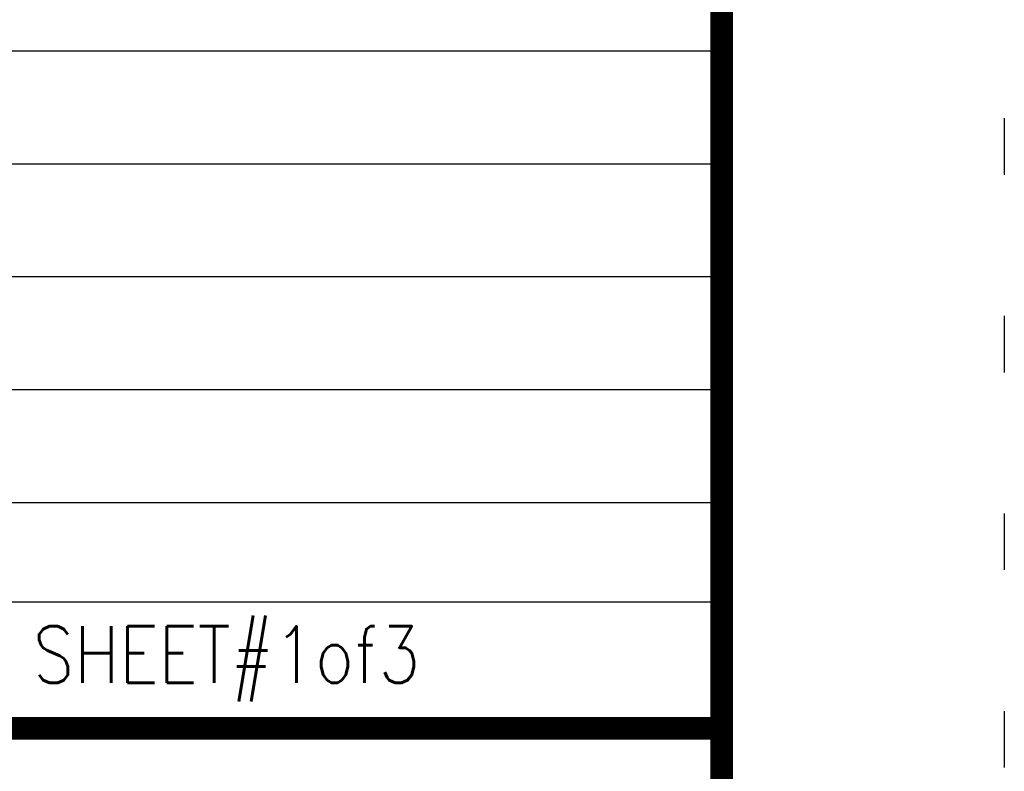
# Model space of a CAD drawing. Header units: feet. Extents: x -26.5 to 0.6, y 11.5 to 22.5.
# Tile 204 of 256: x -19.7 to -18, y 12.9 to 14.3. Entities that reach past the tile are written whole.
import ezdxf

# ---------------------------------------------------------------- set-up
doc = ezdxf.new("R2010")
doc.units = ezdxf.units.FT
doc.header["$MEASUREMENT"] = 0
doc.linetypes.add('DOT2', pattern=[0.125, 0, -0.125])
doc.layers.get('0').update_dxf_attribs({"linetype": 'CONTINUOUS'})
doc.layers.get('DEFPOINTS').update_dxf_attribs({"linetype": 'CONTINUOUS'})
doc.layers.add('BORDER', color=252, linetype='CONTINUOUS')
doc.styles.add('Romans', font='romans.shx', dxfattribs={"width": 0.85})

msp = doc.modelspace()

# ---------------------------------------------------------------- linework, layer by layer
for points in [[(-25.9594, 14.2154), (-18.4594, 14.2154)], [(-25.9594, 14.0154), (-18.4594, 14.0154)], [(-25.9594, 13.8154), (-18.4594, 13.8154)], [(-25.9594, 13.6154), (-18.4594, 13.6154)], [(-25.9594, 13.4154), (-18.4594, 13.4154)], [(-25.9594, 13.2392), (-18.4594, 13.2392)], [(-25.9594, 13.0154), (-18.4594, 13.0154)]]:
    msp.add_lwpolyline(points)
at = {"layer": 'BORDER', "color": 7, "const_width": 0.04}
msp.add_lwpolyline([(-25.9594, 11.9959), (-25.9594, 21.9959), (-18.4594, 21.9959), (-18.4594, 11.9959)], close=True, dxfattribs=at)
msp.add_lwpolyline([(-25.9594, 13.0154), (-18.4594, 13.0154)], dxfattribs=at)
at = {"layer": 'DEFPOINTS', "color": 7, "linetype": 'DOT2', "ltscale": 2}
msp.add_lwpolyline([(-26.4594, 11.4959), (-26.4594, 22.4959), (-17.9594, 22.4959), (-17.9594, 11.4959)], close=True, dxfattribs=at)

# ---------------------------------------------------------------- texts
at = {"layer": 'BORDER', "color": 7, "style": 'Romans', "width": 0.85}
msp.add_text('SHEET#1of3 ', height=0.1, dxfattribs=at).set_placement((-19.6785, 13.0961))

doc.saveas('drawing.dxf')
